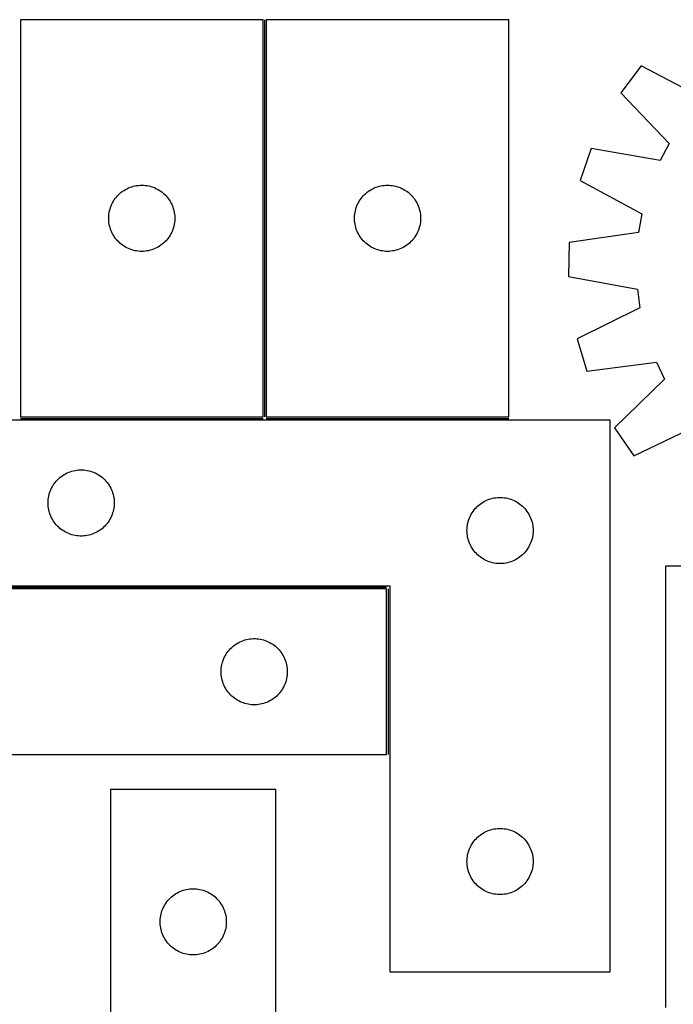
# Model space of a CAD drawing. Header units: millimetres. Extents: x 7 to 1493, y 7 to 2993.
# Tile 10 of 15: x 498 to 795, y 2519 to 2965. Entities that reach past the tile are written whole.
import ezdxf

# ---------------------------------------------------------------- set-up
doc = ezdxf.new("R2010")
doc.units = ezdxf.units.MM
doc.layers.add('COMMON', color=5, linetype='CONTINUOUS', true_color=0x0000ff)
doc.layers.add('CUT', color=7, linetype='CONTINUOUS', true_color=0x000000)

msp = doc.modelspace()

# ---------------------------------------------------------------- linework, layer by layer
at = {"layer": 'COMMON'}
for p, q in [((609.189963, 2964.837922), (609.189963, 2784.837922)), ((498.439963, 2784.087921), (608.439963, 2784.087921)), ((609.939964, 2784.087921), (719.939964, 2784.087921)), ((465.95309, 2707.58792), (664.453089, 2707.58792)), ((665.203089, 2706.83792), (665.203089, 2631.83792))]:
    msp.add_line(p, q, dxfattribs=at)
at = {"layer": 'CUT'}
for p, q in [((608.439963, 2964.837922), (498.439963, 2964.837922)), ((498.439963, 2964.837922), (498.439963, 2784.837922)), ((608.439963, 2784.837922), (608.439963, 2964.837922)), ((609.939964, 2964.837922), (609.939964, 2784.837922)), ((719.939964, 2964.837922), (609.939964, 2964.837922)), ((719.939964, 2784.837922), (719.939964, 2964.837922)), ((780.042923, 2943.941296), (770.763315, 2931.668586)), ((808.146906, 2929.137887), (780.042923, 2943.941296)), ((770.763315, 2931.668586), (792.664759, 2908.662032)), ((757.324012, 2906.492189), (752.291057, 2891.952591)), ((788.626993, 2901.097919), (757.324012, 2906.492189)), ((792.664759, 2908.662032), (788.626993, 2901.097919)), ((752.291057, 2891.952591), (780.229984, 2876.839977)), ((544.13082, 2886.599719), (544.748646, 2887.063347)), ((544.748646, 2887.063347), (545.38952, 2887.494556)), ((545.38952, 2887.494556), (546.051742, 2887.892201)), ((546.051742, 2887.892201), (546.733556, 2888.255229)), ((546.733556, 2888.255229), (547.433154, 2888.582676)), ((547.433154, 2888.582676), (548.148681, 2888.873675)), ((548.148681, 2888.873675), (548.87824, 2889.127453)), ((548.87824, 2889.127453), (549.619896, 2889.343338)), ((549.619896, 2889.343338), (550.371682, 2889.520758)), ((550.371682, 2889.520758), (551.131604, 2889.659241)), ((551.131604, 2889.659241), (551.897648, 2889.75842)), ((551.897648, 2889.75842), (552.667781, 2889.818034)), ((552.667781, 2889.818034), (553.439963, 2889.837922)), ((553.439963, 2889.837922), (554.212144, 2889.818034)), ((554.212144, 2889.818034), (554.982278, 2889.75842)), ((554.982278, 2889.75842), (555.748321, 2889.659241)), ((555.748321, 2889.659241), (556.508244, 2889.520758)), ((556.508244, 2889.520758), (557.260029, 2889.343338)), ((557.260029, 2889.343338), (558.001685, 2889.127453)), ((558.001685, 2889.127453), (558.731244, 2888.873675)), ((558.731244, 2888.873675), (559.446771, 2888.582676)), ((559.446771, 2888.582676), (560.14637, 2888.255229)), ((560.14637, 2888.255229), (560.828184, 2887.892201)), ((560.828184, 2887.892201), (561.490406, 2887.494556)), ((561.490406, 2887.494556), (562.131279, 2887.063347)), ((562.131279, 2887.063347), (562.749105, 2886.599719)), ((655.630821, 2886.599719), (656.248647, 2887.063347)), ((656.248647, 2887.063347), (656.889521, 2887.494556)), ((656.889521, 2887.494556), (657.551743, 2887.892201)), ((657.551743, 2887.892201), (658.233557, 2888.255229)), ((658.233557, 2888.255229), (658.933155, 2888.582676)), ((658.933155, 2888.582676), (659.648682, 2888.873675)), ((659.648682, 2888.873675), (660.378241, 2889.127453)), ((660.378241, 2889.127453), (661.119897, 2889.343338)), ((661.119897, 2889.343338), (661.871683, 2889.520758)), ((661.871683, 2889.520758), (662.631605, 2889.659241)), ((662.631605, 2889.659241), (663.397649, 2889.75842)), ((663.397649, 2889.75842), (664.167782, 2889.818034)), ((664.167782, 2889.818034), (664.939964, 2889.837922)), ((664.939964, 2889.837922), (665.712145, 2889.818034)), ((665.712145, 2889.818034), (666.482279, 2889.75842)), ((666.482279, 2889.75842), (667.248322, 2889.659241)), ((667.248322, 2889.659241), (668.008245, 2889.520758)), ((668.008245, 2889.520758), (668.76003, 2889.343338)), ((668.76003, 2889.343338), (669.501686, 2889.127453)), ((669.501686, 2889.127453), (670.231245, 2888.873675)), ((670.231245, 2888.873675), (670.946772, 2888.582676)), ((670.946772, 2888.582676), (671.646371, 2888.255229)), ((671.646371, 2888.255229), (672.328185, 2887.892201)), ((672.328185, 2887.892201), (672.990407, 2887.494556)), ((672.990407, 2887.494556), (673.63128, 2887.063347)), ((673.63128, 2887.063347), (674.249106, 2886.599719)), ((540.580243, 2882.559814), (540.994807, 2883.211578)), ((540.994807, 2883.211578), (541.442374, 2883.841136)), ((541.442374, 2883.841136), (541.921756, 2884.44682)), ((541.921756, 2884.44682), (542.431682, 2885.027022)), ((542.431682, 2885.027022), (542.9708, 2885.580205)), ((542.9708, 2885.580205), (543.537681, 2886.104901)), ((543.537681, 2886.104901), (544.13082, 2886.599719)), ((562.749105, 2886.599719), (563.342244, 2886.104901)), ((563.342244, 2886.104901), (563.909125, 2885.580205)), ((563.909125, 2885.580205), (564.448243, 2885.027022)), ((564.448243, 2885.027022), (564.958169, 2884.44682)), ((564.958169, 2884.44682), (565.437551, 2883.841136)), ((565.437551, 2883.841136), (565.885118, 2883.211578)), ((565.885118, 2883.211578), (566.299682, 2882.559814)), ((652.080244, 2882.559814), (652.494808, 2883.211578)), ((652.494808, 2883.211578), (652.942375, 2883.841136)), ((652.942375, 2883.841136), (653.421757, 2884.44682)), ((653.421757, 2884.44682), (653.931683, 2885.027022)), ((653.931683, 2885.027022), (654.470801, 2885.580205)), ((654.470801, 2885.580205), (655.037682, 2886.104901)), ((655.037682, 2886.104901), (655.630821, 2886.599719)), ((674.249106, 2886.599719), (674.842245, 2886.104901)), ((674.842245, 2886.104901), (675.409126, 2885.580205)), ((675.409126, 2885.580205), (675.948244, 2885.027022)), ((675.948244, 2885.027022), (676.45817, 2884.44682)), ((676.45817, 2884.44682), (676.937552, 2883.841136)), ((676.937552, 2883.841136), (677.385119, 2883.211578)), ((677.385119, 2883.211578), (677.799683, 2882.559814)), ((538.682993, 2877.527134), (538.840997, 2878.283238)), ((538.840997, 2878.283238), (539.037715, 2879.030207)), ((539.037715, 2879.030207), (539.272624, 2879.766058)), ((539.272624, 2879.766058), (539.545103, 2880.488841)), ((539.545103, 2880.488841), (539.854429, 2881.196638)), ((539.854429, 2881.196638), (540.199781, 2881.887573)), ((540.199781, 2881.887573), (540.580243, 2882.559814)), ((566.299682, 2882.559814), (566.680145, 2881.887573)), ((566.680145, 2881.887573), (567.025497, 2881.196638)), ((567.025497, 2881.196638), (567.334822, 2880.488841)), ((567.334822, 2880.488841), (567.607301, 2879.766058)), ((567.607301, 2879.766058), (567.842211, 2879.030207)), ((567.842211, 2879.030207), (568.038928, 2878.283238)), ((568.038928, 2878.283238), (568.196932, 2877.527134)), ((650.182994, 2877.527134), (650.340998, 2878.283238)), ((650.340998, 2878.283238), (650.537716, 2879.030207)), ((650.537716, 2879.030207), (650.772625, 2879.766058)), ((650.772625, 2879.766058), (651.045104, 2880.488841)), ((651.045104, 2880.488841), (651.35443, 2881.196638)), ((651.35443, 2881.196638), (651.699782, 2881.887573)), ((651.699782, 2881.887573), (652.080244, 2882.559814)), ((677.799683, 2882.559814), (678.180146, 2881.887573)), ((678.180146, 2881.887573), (678.525498, 2881.196638)), ((678.525498, 2881.196638), (678.834823, 2880.488841)), ((678.834823, 2880.488841), (679.107302, 2879.766058)), ((679.107302, 2879.766058), (679.342212, 2879.030207)), ((679.342212, 2879.030207), (679.538929, 2878.283238)), ((679.538929, 2878.283238), (679.696933, 2877.527134)), ((538.444936, 2875.224141), (538.4847, 2875.995554)), ((538.444936, 2874.451704), (538.444936, 2875.224141)), ((538.4847, 2873.68029), (538.444936, 2874.451704)), ((538.4847, 2875.995554), (538.564123, 2876.763898)), ((538.564123, 2872.911947), (538.4847, 2873.68029)), ((538.564123, 2876.763898), (538.682993, 2877.527134)), ((568.196932, 2877.527134), (568.315803, 2876.763898)), ((568.315803, 2876.763898), (568.395226, 2875.995554)), ((568.395226, 2873.68029), (568.315803, 2872.911947)), ((568.395226, 2875.995554), (568.43499, 2875.224141)), ((568.43499, 2874.451704), (568.395226, 2873.68029)), ((568.43499, 2875.224141), (568.43499, 2874.451704)), ((649.944937, 2875.224141), (649.984701, 2875.995554)), ((649.944937, 2874.451704), (649.944937, 2875.224141)), ((649.984701, 2873.68029), (649.944937, 2874.451704)), ((649.984701, 2875.995554), (650.064124, 2876.763898)), ((650.064124, 2872.911947), (649.984701, 2873.68029)), ((650.064124, 2876.763898), (650.182994, 2877.527134)), ((679.696933, 2877.527134), (679.815804, 2876.763898)), ((679.815804, 2876.763898), (679.895227, 2875.995554)), ((679.895227, 2873.68029), (679.815804, 2872.911947)), ((679.895227, 2875.995554), (679.934991, 2875.224141)), ((679.934991, 2874.451704), (679.895227, 2873.68029)), ((679.934991, 2875.224141), (679.934991, 2874.451704)), ((780.229984, 2876.839977), (778.727279, 2868.398339)), ((538.682993, 2872.148711), (538.564123, 2872.911947)), ((538.840997, 2871.392606), (538.682993, 2872.148711)), ((539.037715, 2870.645638), (538.840997, 2871.392606)), ((539.272624, 2869.909787), (539.037715, 2870.645638)), ((539.545103, 2869.187004), (539.272624, 2869.909787)), ((567.607301, 2869.909787), (567.334822, 2869.187004)), ((567.842211, 2870.645638), (567.607301, 2869.909787)), ((568.038928, 2871.392606), (567.842211, 2870.645638)), ((568.196932, 2872.148711), (568.038928, 2871.392606)), ((568.315803, 2872.911947), (568.196932, 2872.148711)), ((650.182994, 2872.148711), (650.064124, 2872.911947)), ((650.340998, 2871.392606), (650.182994, 2872.148711)), ((650.537716, 2870.645638), (650.340998, 2871.392606)), ((650.772625, 2869.909787), (650.537716, 2870.645638)), ((651.045104, 2869.187004), (650.772625, 2869.909787)), ((679.107302, 2869.909787), (678.834823, 2869.187004)), ((679.342212, 2870.645638), (679.107302, 2869.909787)), ((679.538929, 2871.392606), (679.342212, 2870.645638)), ((679.696933, 2872.148711), (679.538929, 2871.392606)), ((679.815804, 2872.911947), (679.696933, 2872.148711)), ((539.854429, 2868.479206), (539.545103, 2869.187004)), ((540.199781, 2867.788271), (539.854429, 2868.479206)), ((540.580243, 2867.11603), (540.199781, 2867.788271)), ((540.994807, 2866.464266), (540.580243, 2867.11603)), ((541.442374, 2865.834708), (540.994807, 2866.464266)), ((541.921756, 2865.229025), (541.442374, 2865.834708)), ((542.431682, 2864.648822), (541.921756, 2865.229025)), ((564.958169, 2865.229025), (564.448243, 2864.648822)), ((565.437551, 2865.834708), (564.958169, 2865.229025)), ((565.885118, 2866.464266), (565.437551, 2865.834708)), ((566.299682, 2867.11603), (565.885118, 2866.464266)), ((566.680145, 2867.788271), (566.299682, 2867.11603)), ((567.025497, 2868.479206), (566.680145, 2867.788271)), ((567.334822, 2869.187004), (567.025497, 2868.479206)), ((651.35443, 2868.479206), (651.045104, 2869.187004)), ((651.699782, 2867.788271), (651.35443, 2868.479206)), ((652.080244, 2867.11603), (651.699782, 2867.788271)), ((652.494808, 2866.464266), (652.080244, 2867.11603)), ((652.942375, 2865.834708), (652.494808, 2866.464266)), ((653.421757, 2865.229025), (652.942375, 2865.834708)), ((653.931683, 2864.648822), (653.421757, 2865.229025)), ((676.45817, 2865.229025), (675.948244, 2864.648822)), ((676.937552, 2865.834708), (676.45817, 2865.229025)), ((677.385119, 2866.464266), (676.937552, 2865.834708)), ((677.799683, 2867.11603), (677.385119, 2866.464266)), ((678.180146, 2867.788271), (677.799683, 2867.11603)), ((678.525498, 2868.479206), (678.180146, 2867.788271)), ((678.834823, 2869.187004), (678.525498, 2868.479206)), ((778.727279, 2868.398339), (747.289454, 2863.855442)), ((542.9708, 2864.095639), (542.431682, 2864.648822)), ((543.537681, 2863.570943), (542.9708, 2864.095639)), ((544.13082, 2863.076125), (543.537681, 2863.570943)), ((544.748646, 2862.612497), (544.13082, 2863.076125)), ((545.38952, 2862.181289), (544.748646, 2862.612497)), ((546.051742, 2861.783644), (545.38952, 2862.181289)), ((546.733556, 2861.420616), (546.051742, 2861.783644)), ((547.433154, 2861.093169), (546.733556, 2861.420616)), ((548.148681, 2860.80217), (547.433154, 2861.093169)), ((548.87824, 2860.548392), (548.148681, 2860.80217)), ((549.619896, 2860.332506), (548.87824, 2860.548392)), ((550.371682, 2860.155087), (549.619896, 2860.332506)), ((557.260029, 2860.332506), (556.508244, 2860.155087)), ((558.001685, 2860.548392), (557.260029, 2860.332506)), ((558.731244, 2860.80217), (558.001685, 2860.548392)), ((559.446771, 2861.093169), (558.731244, 2860.80217)), ((560.14637, 2861.420616), (559.446771, 2861.093169)), ((560.828184, 2861.783644), (560.14637, 2861.420616)), ((561.490406, 2862.181289), (560.828184, 2861.783644)), ((562.131279, 2862.612497), (561.490406, 2862.181289)), ((562.749105, 2863.076125), (562.131279, 2862.612497)), ((563.342244, 2863.570943), (562.749105, 2863.076125)), ((563.909125, 2864.095639), (563.342244, 2863.570943)), ((564.448243, 2864.648822), (563.909125, 2864.095639)), ((654.470801, 2864.095639), (653.931683, 2864.648822)), ((655.037682, 2863.570943), (654.470801, 2864.095639)), ((655.630821, 2863.076125), (655.037682, 2863.570943)), ((656.248647, 2862.612497), (655.630821, 2863.076125)), ((656.889521, 2862.181289), (656.248647, 2862.612497)), ((657.551743, 2861.783644), (656.889521, 2862.181289)), ((658.233557, 2861.420616), (657.551743, 2861.783644)), ((658.933155, 2861.093169), (658.233557, 2861.420616)), ((659.648682, 2860.80217), (658.933155, 2861.093169)), ((660.378241, 2860.548392), (659.648682, 2860.80217)), ((661.119897, 2860.332506), (660.378241, 2860.548392)), ((661.871683, 2860.155087), (661.119897, 2860.332506)), ((668.76003, 2860.332506), (668.008245, 2860.155087)), ((669.501686, 2860.548392), (668.76003, 2860.332506)), ((670.231245, 2860.80217), (669.501686, 2860.548392)), ((670.946772, 2861.093169), (670.231245, 2860.80217)), ((671.646371, 2861.420616), (670.946772, 2861.093169)), ((672.328185, 2861.783644), (671.646371, 2861.420616)), ((672.990407, 2862.181289), (672.328185, 2861.783644)), ((673.63128, 2862.612497), (672.990407, 2862.181289)), ((674.249106, 2863.076125), (673.63128, 2862.612497)), ((674.842245, 2863.570943), (674.249106, 2863.076125)), ((675.409126, 2864.095639), (674.842245, 2863.570943)), ((675.948244, 2864.648822), (675.409126, 2864.095639)), ((747.289454, 2863.855442), (746.995812, 2848.472194)), ((551.131604, 2860.016604), (550.371682, 2860.155087)), ((551.897648, 2859.917424), (551.131604, 2860.016604)), ((552.667781, 2859.857811), (551.897648, 2859.917424)), ((553.439963, 2859.837922), (552.667781, 2859.857811)), ((554.212144, 2859.857811), (553.439963, 2859.837922)), ((554.982278, 2859.917424), (554.212144, 2859.857811)), ((555.748321, 2860.016604), (554.982278, 2859.917424)), ((556.508244, 2860.155087), (555.748321, 2860.016604)), ((662.631605, 2860.016604), (661.871683, 2860.155087)), ((663.397649, 2859.917424), (662.631605, 2860.016604)), ((664.167782, 2859.857811), (663.397649, 2859.917424)), ((664.939964, 2859.837922), (664.167782, 2859.857811)), ((665.712145, 2859.857811), (664.939964, 2859.837922)), ((666.482279, 2859.917424), (665.712145, 2859.857811)), ((667.248322, 2860.016604), (666.482279, 2859.917424)), ((668.008245, 2860.155087), (667.248322, 2860.016604)), ((746.995812, 2848.472194), (778.237365, 2842.732847)), ((778.237365, 2842.732847), (779.416818, 2834.240011)), ((779.416818, 2834.240011), (750.921502, 2820.204637)), ((750.921502, 2820.204637), (755.395917, 2805.483558)), ((755.395917, 2805.483558), (786.881955, 2809.679286)), ((786.881955, 2809.679286), (790.628112, 2801.966589)), ((790.628112, 2801.966589), (767.864625, 2779.812619)), ((498.439963, 2784.837922), (608.439963, 2784.837922)), ((609.939964, 2784.837922), (719.939964, 2784.837922)), ((765.95309, 2783.337921), (465.95309, 2783.337921)), ((765.95309, 2533.337921), (765.95309, 2783.337921)), ((776.66911, 2767.194711), (805.317561, 2780.914806)), ((767.864625, 2779.812619), (776.66911, 2767.194711)), ((516.344192, 2757.356128), (516.949876, 2757.83551)), ((516.949876, 2757.83551), (517.579434, 2758.283076)), ((517.579434, 2758.283076), (518.231198, 2758.697641)), ((518.231198, 2758.697641), (518.903439, 2759.078103)), ((518.903439, 2759.078103), (519.594374, 2759.423455)), ((519.594374, 2759.423455), (520.302172, 2759.732781)), ((520.302172, 2759.732781), (521.024954, 2760.00526)), ((521.024954, 2760.00526), (521.760806, 2760.240169)), ((521.760806, 2760.240169), (522.507774, 2760.436887)), ((522.507774, 2760.436887), (523.263879, 2760.594891)), ((523.263879, 2760.594891), (524.027115, 2760.713761)), ((524.027115, 2760.713761), (524.795458, 2760.793184)), ((524.795458, 2760.793184), (525.566871, 2760.832948)), ((525.566871, 2760.832948), (526.339309, 2760.832948)), ((526.339309, 2760.832948), (527.110722, 2760.793184)), ((527.110722, 2760.793184), (527.879065, 2760.713761)), ((527.879065, 2760.713761), (528.642301, 2760.594891)), ((528.642301, 2760.594891), (529.398406, 2760.436887)), ((529.398406, 2760.436887), (530.145375, 2760.240169)), ((530.145375, 2760.240169), (530.881226, 2760.00526)), ((530.881226, 2760.00526), (531.604008, 2759.732781)), ((531.604008, 2759.732781), (532.311806, 2759.423455)), ((532.311806, 2759.423455), (533.002741, 2759.078103)), ((533.002741, 2759.078103), (533.674982, 2758.697641)), ((533.674982, 2758.697641), (534.326746, 2758.283076)), ((534.326746, 2758.283076), (534.956304, 2757.83551)), ((534.956304, 2757.83551), (535.561988, 2757.356128)), ((512.535784, 2752.544328), (512.898811, 2753.226142)), ((512.898811, 2753.226142), (513.296457, 2753.888364)), ((513.296457, 2753.888364), (513.727665, 2754.529238)), ((513.727665, 2754.529238), (514.191293, 2755.147064)), ((514.191293, 2755.147064), (514.686111, 2755.740203)), ((514.686111, 2755.740203), (515.210807, 2756.307084)), ((515.210807, 2756.307084), (515.76399, 2756.846202)), ((515.76399, 2756.846202), (516.344192, 2757.356128)), ((535.561988, 2757.356128), (536.14219, 2756.846202)), ((536.14219, 2756.846202), (536.695373, 2756.307084)), ((536.695373, 2756.307084), (537.220069, 2755.740203)), ((537.220069, 2755.740203), (537.714887, 2755.147064)), ((537.714887, 2755.147064), (538.178515, 2754.529238)), ((538.178515, 2754.529238), (538.609723, 2753.888364)), ((538.609723, 2753.888364), (539.007369, 2753.226142)), ((539.007369, 2753.226142), (539.370396, 2752.544328)), ((511.131772, 2748.14628), (511.270255, 2748.906202)), ((511.270255, 2748.906202), (511.447674, 2749.657988)), ((511.447674, 2749.657988), (511.663559, 2750.399644)), ((511.663559, 2750.399644), (511.917338, 2751.129203)), ((511.917338, 2751.129203), (512.208336, 2751.84473)), ((512.208336, 2751.84473), (512.535784, 2752.544328)), ((539.370396, 2752.544328), (539.697844, 2751.84473)), ((539.697844, 2751.84473), (539.988842, 2751.129203)), ((539.988842, 2751.129203), (540.242621, 2750.399644)), ((540.242621, 2750.399644), (540.458506, 2749.657988)), ((540.458506, 2749.657988), (540.635925, 2748.906202)), ((540.635925, 2748.906202), (540.774408, 2748.14628)), ((510.95309, 2745.837921), (510.972979, 2746.610103)), ((510.972979, 2745.06574), (510.95309, 2745.837921)), ((510.972979, 2746.610103), (511.032592, 2747.380236)), ((511.032592, 2744.295606), (510.972979, 2745.06574)), ((511.032592, 2747.380236), (511.131772, 2748.14628)), ((511.131772, 2743.529563), (511.032592, 2744.295606)), ((540.774408, 2748.14628), (540.873588, 2747.380236)), ((540.873588, 2744.295606), (540.774408, 2743.529563)), ((540.873588, 2747.380236), (540.933201, 2746.610103)), ((540.933201, 2745.06574), (540.873588, 2744.295606)), ((540.933201, 2746.610103), (540.95309, 2745.837921)), ((540.95309, 2745.837921), (540.933201, 2745.06574)), ((705.210807, 2743.807084), (705.76399, 2744.346202)), ((705.76399, 2744.346202), (706.344192, 2744.856128)), ((706.344192, 2744.856128), (706.949876, 2745.33551)), ((706.949876, 2745.33551), (707.579434, 2745.783076)), ((707.579434, 2745.783076), (708.231198, 2746.197641)), ((708.231198, 2746.197641), (708.903439, 2746.578103)), ((708.903439, 2746.578103), (709.594374, 2746.923455)), ((709.594374, 2746.923455), (710.302172, 2747.232781)), ((710.302172, 2747.232781), (711.024954, 2747.50526)), ((711.024954, 2747.50526), (711.760806, 2747.740169)), ((711.760806, 2747.740169), (712.507774, 2747.936887)), ((712.507774, 2747.936887), (713.263879, 2748.094891)), ((713.263879, 2748.094891), (714.027115, 2748.213761)), ((714.027115, 2748.213761), (714.795458, 2748.293184)), ((714.795458, 2748.293184), (715.566871, 2748.332948)), ((715.566871, 2748.332948), (716.339309, 2748.332948)), ((716.339309, 2748.332948), (717.110722, 2748.293184)), ((717.110722, 2748.293184), (717.879065, 2748.213761)), ((717.879065, 2748.213761), (718.642301, 2748.094891)), ((718.642301, 2748.094891), (719.398406, 2747.936887)), ((719.398406, 2747.936887), (720.145375, 2747.740169)), ((720.145375, 2747.740169), (720.881226, 2747.50526)), ((720.881226, 2747.50526), (721.604008, 2747.232781)), ((721.604008, 2747.232781), (722.311806, 2746.923455)), ((722.311806, 2746.923455), (723.002741, 2746.578103)), ((723.002741, 2746.578103), (723.674982, 2746.197641)), ((723.674982, 2746.197641), (724.326746, 2745.783076)), ((724.326746, 2745.783076), (724.956304, 2745.33551)), ((724.956304, 2745.33551), (725.561988, 2744.856128)), ((725.561988, 2744.856128), (726.14219, 2744.346202)), ((726.14219, 2744.346202), (726.695373, 2743.807084)), ((511.270255, 2742.76964), (511.131772, 2743.529563)), ((511.447674, 2742.017854), (511.270255, 2742.76964)), ((511.663559, 2741.276199), (511.447674, 2742.017854)), ((511.917338, 2740.54664), (511.663559, 2741.276199)), ((512.208336, 2739.831113), (511.917338, 2740.54664)), ((512.535784, 2739.131514), (512.208336, 2739.831113)), ((539.697844, 2739.831113), (539.370396, 2739.131514)), ((539.988842, 2740.54664), (539.697844, 2739.831113)), ((540.242621, 2741.276199), (539.988842, 2740.54664)), ((540.458506, 2742.017854), (540.242621, 2741.276199)), ((540.635925, 2742.76964), (540.458506, 2742.017854)), ((540.774408, 2743.529563), (540.635925, 2742.76964)), ((702.208336, 2739.34473), (702.535784, 2740.044328)), ((702.535784, 2740.044328), (702.898811, 2740.726142)), ((702.898811, 2740.726142), (703.296457, 2741.388364)), ((703.296457, 2741.388364), (703.727665, 2742.029238)), ((703.727665, 2742.029238), (704.191293, 2742.647064)), ((704.191293, 2742.647064), (704.686111, 2743.240203)), ((704.686111, 2743.240203), (705.210807, 2743.807084)), ((726.695373, 2743.807084), (727.220069, 2743.240203)), ((727.220069, 2743.240203), (727.714887, 2742.647064)), ((727.714887, 2742.647064), (728.178515, 2742.029238)), ((728.178515, 2742.029238), (728.609723, 2741.388364)), ((728.609723, 2741.388364), (729.007369, 2740.726142)), ((729.007369, 2740.726142), (729.370396, 2740.044328)), ((729.370396, 2740.044328), (729.697844, 2739.34473)), ((512.898811, 2738.4497), (512.535784, 2739.131514)), ((513.296457, 2737.787478), (512.898811, 2738.4497)), ((513.727665, 2737.146605), (513.296457, 2737.787478)), ((514.191293, 2736.528779), (513.727665, 2737.146605)), ((514.686111, 2735.935639), (514.191293, 2736.528779)), ((515.210807, 2735.368759), (514.686111, 2735.935639)), ((515.76399, 2734.829641), (515.210807, 2735.368759)), ((536.695373, 2735.368759), (536.14219, 2734.829641)), ((537.220069, 2735.935639), (536.695373, 2735.368759)), ((537.714887, 2736.528779), (537.220069, 2735.935639)), ((538.178515, 2737.146605), (537.714887, 2736.528779)), ((538.609723, 2737.787478), (538.178515, 2737.146605)), ((539.007369, 2738.4497), (538.609723, 2737.787478)), ((539.370396, 2739.131514), (539.007369, 2738.4497)), ((701.032592, 2734.880236), (701.131772, 2735.64628)), ((701.131772, 2735.64628), (701.270255, 2736.406202)), ((701.270255, 2736.406202), (701.447674, 2737.157988)), ((701.447674, 2737.157988), (701.663559, 2737.899644)), ((701.663559, 2737.899644), (701.917338, 2738.629203)), ((701.917338, 2738.629203), (702.208336, 2739.34473)), ((729.697844, 2739.34473), (729.988842, 2738.629203)), ((729.988842, 2738.629203), (730.242621, 2737.899644)), ((730.242621, 2737.899644), (730.458506, 2737.157988)), ((730.458506, 2737.157988), (730.635925, 2736.406202)), ((730.635925, 2736.406202), (730.774408, 2735.64628)), ((730.774408, 2735.64628), (730.873588, 2734.880236)), ((516.344192, 2734.319715), (515.76399, 2734.829641)), ((516.949876, 2733.840333), (516.344192, 2734.319715)), ((517.579434, 2733.392766), (516.949876, 2733.840333)), ((518.231198, 2732.978202), (517.579434, 2733.392766)), ((518.903439, 2732.597739), (518.231198, 2732.978202)), ((519.594374, 2732.252387), (518.903439, 2732.597739)), ((520.302172, 2731.943062), (519.594374, 2732.252387)), ((521.024954, 2731.670583), (520.302172, 2731.943062)), ((521.760806, 2731.435673), (521.024954, 2731.670583)), ((522.507774, 2731.238956), (521.760806, 2731.435673)), ((523.263879, 2731.080952), (522.507774, 2731.238956)), ((524.027115, 2730.962081), (523.263879, 2731.080952)), ((524.795458, 2730.882658), (524.027115, 2730.962081)), ((525.566871, 2730.842894), (524.795458, 2730.882658)), ((527.110722, 2730.882658), (526.339309, 2730.842894)), ((527.879065, 2730.962081), (527.110722, 2730.882658)), ((528.642301, 2731.080952), (527.879065, 2730.962081)), ((529.398406, 2731.238956), (528.642301, 2731.080952)), ((530.145375, 2731.435673), (529.398406, 2731.238956)), ((530.881226, 2731.670583), (530.145375, 2731.435673)), ((531.604008, 2731.943062), (530.881226, 2731.670583)), ((532.311806, 2732.252387), (531.604008, 2731.943062)), ((533.002741, 2732.597739), (532.311806, 2732.252387)), ((533.674982, 2732.978202), (533.002741, 2732.597739)), ((534.326746, 2733.392766), (533.674982, 2732.978202)), ((534.956304, 2733.840333), (534.326746, 2733.392766)), ((535.561988, 2734.319715), (534.956304, 2733.840333)), ((536.14219, 2734.829641), (535.561988, 2734.319715)), ((700.95309, 2733.337921), (700.972979, 2734.110103)), ((700.972979, 2732.56574), (700.95309, 2733.337921)), ((700.972979, 2734.110103), (701.032592, 2734.880236)), ((701.032592, 2731.795606), (700.972979, 2732.56574)), ((701.131772, 2731.029563), (701.032592, 2731.795606)), ((701.270255, 2730.26964), (701.131772, 2731.029563)), ((730.774408, 2731.029563), (730.635925, 2730.26964)), ((730.873588, 2731.795606), (730.774408, 2731.029563)), ((730.873588, 2734.880236), (730.933201, 2734.110103)), ((730.933201, 2732.56574), (730.873588, 2731.795606)), ((730.933201, 2734.110103), (730.95309, 2733.337921)), ((730.95309, 2733.337921), (730.933201, 2732.56574)), ((526.339309, 2730.842894), (525.566871, 2730.842894)), ((701.447674, 2729.517854), (701.270255, 2730.26964)), ((701.663559, 2728.776199), (701.447674, 2729.517854)), ((701.917338, 2728.04664), (701.663559, 2728.776199)), ((702.208336, 2727.331113), (701.917338, 2728.04664)), ((702.535784, 2726.631514), (702.208336, 2727.331113)), ((702.898811, 2725.9497), (702.535784, 2726.631514)), ((729.370396, 2726.631514), (729.007369, 2725.9497)), ((729.697844, 2727.331113), (729.370396, 2726.631514)), ((729.988842, 2728.04664), (729.697844, 2727.331113)), ((730.242621, 2728.776199), (729.988842, 2728.04664)), ((730.458506, 2729.517854), (730.242621, 2728.776199)), ((730.635925, 2730.26964), (730.458506, 2729.517854)), ((703.296457, 2725.287478), (702.898811, 2725.9497)), ((703.727665, 2724.646605), (703.296457, 2725.287478)), ((704.191293, 2724.028779), (703.727665, 2724.646605)), ((704.686111, 2723.435639), (704.191293, 2724.028779)), ((705.210807, 2722.868759), (704.686111, 2723.435639)), ((705.76399, 2722.329641), (705.210807, 2722.868759)), ((706.344192, 2721.819715), (705.76399, 2722.329641)), ((726.14219, 2722.329641), (725.561988, 2721.819715)), ((726.695373, 2722.868759), (726.14219, 2722.329641)), ((727.220069, 2723.435639), (726.695373, 2722.868759)), ((727.714887, 2724.028779), (727.220069, 2723.435639)), ((728.178515, 2724.646605), (727.714887, 2724.028779)), ((728.609723, 2725.287478), (728.178515, 2724.646605)), ((729.007369, 2725.9497), (728.609723, 2725.287478)), ((706.949876, 2721.340333), (706.344192, 2721.819715)), ((707.579434, 2720.892766), (706.949876, 2721.340333)), ((708.231198, 2720.478202), (707.579434, 2720.892766)), ((708.903439, 2720.097739), (708.231198, 2720.478202)), ((709.594374, 2719.752387), (708.903439, 2720.097739)), ((710.302172, 2719.443062), (709.594374, 2719.752387)), ((711.024954, 2719.170583), (710.302172, 2719.443062)), ((711.760806, 2718.935673), (711.024954, 2719.170583)), ((712.507774, 2718.738956), (711.760806, 2718.935673)), ((713.263879, 2718.580952), (712.507774, 2718.738956)), ((714.027115, 2718.462081), (713.263879, 2718.580952)), ((714.795458, 2718.382658), (714.027115, 2718.462081)), ((715.566871, 2718.342894), (714.795458, 2718.382658)), ((716.339309, 2718.342894), (715.566871, 2718.342894)), ((717.110722, 2718.382658), (716.339309, 2718.342894)), ((717.879065, 2718.462081), (717.110722, 2718.382658)), ((718.642301, 2718.580952), (717.879065, 2718.462081)), ((719.398406, 2718.738956), (718.642301, 2718.580952)), ((720.145375, 2718.935673), (719.398406, 2718.738956)), ((720.881226, 2719.170583), (720.145375, 2718.935673)), ((721.604008, 2719.443062), (720.881226, 2719.170583)), ((722.311806, 2719.752387), (721.604008, 2719.443062)), ((723.002741, 2720.097739), (722.311806, 2719.752387)), ((723.674982, 2720.478202), (723.002741, 2720.097739)), ((724.326746, 2720.892766), (723.674982, 2720.478202)), ((724.956304, 2721.340333), (724.326746, 2720.892766)), ((725.561988, 2721.819715), (724.956304, 2721.340333)), ((865.957245, 2717.148697), (790.957245, 2717.148697)), ((790.957245, 2717.148697), (790.957245, 2517.148697)), ((664.453089, 2706.83792), (464.453089, 2706.83792)), ((465.95309, 2708.337921), (665.95309, 2708.337921)), ((664.453089, 2631.83792), (664.453089, 2706.83792)), ((665.95309, 2708.337921), (665.95309, 2533.337921)), ((596.079433, 2681.783075), (596.731197, 2682.19764)), ((596.731197, 2682.19764), (597.403438, 2682.578102)), ((597.403438, 2682.578102), (598.094373, 2682.923454)), ((598.094373, 2682.923454), (598.802171, 2683.23278)), ((598.802171, 2683.23278), (599.524953, 2683.505259)), ((599.524953, 2683.505259), (600.260805, 2683.740168)), ((600.260805, 2683.740168), (601.007773, 2683.936886)), ((601.007773, 2683.936886), (601.763878, 2684.09489)), ((601.763878, 2684.09489), (602.527114, 2684.21376)), ((602.527114, 2684.21376), (603.295457, 2684.293183)), ((603.295457, 2684.293183), (604.06687, 2684.332947)), ((604.06687, 2684.332947), (604.839308, 2684.332947)), ((604.839308, 2684.332947), (605.610721, 2684.293183)), ((605.610721, 2684.293183), (606.379064, 2684.21376)), ((606.379064, 2684.21376), (607.1423, 2684.09489)), ((607.1423, 2684.09489), (607.898405, 2683.936886)), ((607.898405, 2683.936886), (608.645374, 2683.740168)), ((608.645374, 2683.740168), (609.381225, 2683.505259)), ((609.381225, 2683.505259), (610.104007, 2683.23278)), ((610.104007, 2683.23278), (610.811805, 2682.923454)), ((610.811805, 2682.923454), (611.50274, 2682.578102)), ((611.50274, 2682.578102), (612.174981, 2682.19764)), ((612.174981, 2682.19764), (612.826745, 2681.783075)), ((591.39881, 2676.726141), (591.796456, 2677.388363)), ((591.796456, 2677.388363), (592.227664, 2678.029237)), ((592.227664, 2678.029237), (592.691292, 2678.647063)), ((592.691292, 2678.647063), (593.18611, 2679.240202)), ((593.18611, 2679.240202), (593.710806, 2679.807083)), ((593.710806, 2679.807083), (594.263989, 2680.346201)), ((594.263989, 2680.346201), (594.844191, 2680.856127)), ((594.844191, 2680.856127), (595.449875, 2681.335509)), ((595.449875, 2681.335509), (596.079433, 2681.783075)), ((612.826745, 2681.783075), (613.456303, 2681.335509)), ((613.456303, 2681.335509), (614.061987, 2680.856127)), ((614.061987, 2680.856127), (614.642189, 2680.346201)), ((614.642189, 2680.346201), (615.195372, 2679.807083)), ((615.195372, 2679.807083), (615.720068, 2679.240202)), ((615.720068, 2679.240202), (616.214886, 2678.647063)), ((616.214886, 2678.647063), (616.678514, 2678.029237)), ((616.678514, 2678.029237), (617.109722, 2677.388363)), ((617.109722, 2677.388363), (617.507368, 2676.726141)), ((589.770254, 2672.406201), (589.947673, 2673.157987)), ((589.947673, 2673.157987), (590.163558, 2673.899643)), ((590.163558, 2673.899643), (590.417337, 2674.629202)), ((590.417337, 2674.629202), (590.708335, 2675.344729)), ((590.708335, 2675.344729), (591.035783, 2676.044327)), ((591.035783, 2676.044327), (591.39881, 2676.726141)), ((617.507368, 2676.726141), (617.870395, 2676.044327)), ((617.870395, 2676.044327), (618.197843, 2675.344729)), ((618.197843, 2675.344729), (618.488841, 2674.629202)), ((618.488841, 2674.629202), (618.74262, 2673.899643)), ((618.74262, 2673.899643), (618.958505, 2673.157987)), ((618.958505, 2673.157987), (619.135924, 2672.406201)), ((589.453089, 2669.33792), (589.472978, 2670.110102)), ((589.472978, 2668.565739), (589.453089, 2669.33792)), ((589.472978, 2670.110102), (589.532591, 2670.880235)), ((589.532591, 2667.795605), (589.472978, 2668.565739)), ((589.532591, 2670.880235), (589.631771, 2671.646279)), ((589.631771, 2671.646279), (589.770254, 2672.406201)), ((619.135924, 2672.406201), (619.274407, 2671.646279)), ((619.274407, 2671.646279), (619.373587, 2670.880235)), ((619.373587, 2670.880235), (619.4332, 2670.110102)), ((619.4332, 2668.565739), (619.373587, 2667.795605)), ((619.4332, 2670.110102), (619.453089, 2669.33792)), ((619.453089, 2669.33792), (619.4332, 2668.565739)), ((589.631771, 2667.029562), (589.532591, 2667.795605)), ((589.770254, 2666.269639), (589.631771, 2667.029562)), ((589.947673, 2665.517853), (589.770254, 2666.269639)), ((590.163558, 2664.776198), (589.947673, 2665.517853)), ((590.417337, 2664.046639), (590.163558, 2664.776198)), ((590.708335, 2663.331112), (590.417337, 2664.046639)), ((618.488841, 2664.046639), (618.197843, 2663.331112)), ((618.74262, 2664.776198), (618.488841, 2664.046639)), ((618.958505, 2665.517853), (618.74262, 2664.776198)), ((619.135924, 2666.269639), (618.958505, 2665.517853)), ((619.274407, 2667.029562), (619.135924, 2666.269639)), ((619.373587, 2667.795605), (619.274407, 2667.029562)), ((591.035783, 2662.631513), (590.708335, 2663.331112)), ((591.39881, 2661.949699), (591.035783, 2662.631513)), ((591.796456, 2661.287477), (591.39881, 2661.949699)), ((592.227664, 2660.646604), (591.796456, 2661.287477)), ((592.691292, 2660.028778), (592.227664, 2660.646604)), ((593.18611, 2659.435638), (592.691292, 2660.028778)), ((616.214886, 2660.028778), (615.720068, 2659.435638)), ((616.678514, 2660.646604), (616.214886, 2660.028778)), ((617.109722, 2661.287477), (616.678514, 2660.646604)), ((617.507368, 2661.949699), (617.109722, 2661.287477)), ((617.870395, 2662.631513), (617.507368, 2661.949699)), ((618.197843, 2663.331112), (617.870395, 2662.631513)), ((593.710806, 2658.868758), (593.18611, 2659.435638)), ((594.263989, 2658.32964), (593.710806, 2658.868758)), ((594.844191, 2657.819714), (594.263989, 2658.32964)), ((595.449875, 2657.340332), (594.844191, 2657.819714)), ((596.079433, 2656.892765), (595.449875, 2657.340332)), ((596.731197, 2656.478201), (596.079433, 2656.892765)), ((597.403438, 2656.097738), (596.731197, 2656.478201)), ((598.094373, 2655.752386), (597.403438, 2656.097738)), ((598.802171, 2655.443061), (598.094373, 2655.752386)), ((599.524953, 2655.170582), (598.802171, 2655.443061)), ((600.260805, 2654.935672), (599.524953, 2655.170582)), ((609.381225, 2655.170582), (608.645374, 2654.935672)), ((610.104007, 2655.443061), (609.381225, 2655.170582)), ((610.811805, 2655.752386), (610.104007, 2655.443061)), ((611.50274, 2656.097738), (610.811805, 2655.752386)), ((612.174981, 2656.478201), (611.50274, 2656.097738)), ((612.826745, 2656.892765), (612.174981, 2656.478201)), ((613.456303, 2657.340332), (612.826745, 2656.892765)), ((614.061987, 2657.819714), (613.456303, 2657.340332)), ((614.642189, 2658.32964), (614.061987, 2657.819714)), ((615.195372, 2658.868758), (614.642189, 2658.32964)), ((615.720068, 2659.435638), (615.195372, 2658.868758)), ((601.007773, 2654.738955), (600.260805, 2654.935672)), ((601.763878, 2654.580951), (601.007773, 2654.738955)), ((602.527114, 2654.46208), (601.763878, 2654.580951)), ((603.295457, 2654.382657), (602.527114, 2654.46208)), ((604.06687, 2654.342893), (603.295457, 2654.382657)), ((604.839308, 2654.342893), (604.06687, 2654.342893)), ((605.610721, 2654.382657), (604.839308, 2654.342893)), ((606.379064, 2654.46208), (605.610721, 2654.382657)), ((607.1423, 2654.580951), (606.379064, 2654.46208)), ((607.898405, 2654.738955), (607.1423, 2654.580951)), ((608.645374, 2654.935672), (607.898405, 2654.738955)), ((364.453089, 2631.83792), (664.453089, 2631.83792)), ((614.289145, 2615.992698), (539.289145, 2615.992698)), ((539.289145, 2615.992698), (539.289145, 2415.992698)), ((614.289145, 2315.992698), (614.289145, 2615.992698)), ((709.594374, 2596.923455), (710.302172, 2597.232781)), ((710.302172, 2597.232781), (711.024954, 2597.50526)), ((711.024954, 2597.50526), (711.760806, 2597.740169)), ((711.760806, 2597.740169), (712.507774, 2597.936887)), ((712.507774, 2597.936887), (713.263879, 2598.094891)), ((713.263879, 2598.094891), (714.027115, 2598.213761)), ((714.027115, 2598.213761), (714.795458, 2598.293184)), ((714.795458, 2598.293184), (715.566871, 2598.332948)), ((715.566871, 2598.332948), (716.339309, 2598.332948)), ((716.339309, 2598.332948), (717.110722, 2598.293184)), ((717.110722, 2598.293184), (717.879065, 2598.213761)), ((717.879065, 2598.213761), (718.642301, 2598.094891)), ((718.642301, 2598.094891), (719.398406, 2597.936887)), ((719.398406, 2597.936887), (720.145375, 2597.740169)), ((720.145375, 2597.740169), (720.881226, 2597.50526)), ((720.881226, 2597.50526), (721.604008, 2597.232781)), ((721.604008, 2597.232781), (722.311806, 2596.923455)), ((703.727665, 2592.029238), (704.191293, 2592.647064)), ((704.191293, 2592.647064), (704.686111, 2593.240203)), ((704.686111, 2593.240203), (705.210807, 2593.807084)), ((705.210807, 2593.807084), (705.76399, 2594.346202)), ((705.76399, 2594.346202), (706.344192, 2594.856128)), ((706.344192, 2594.856128), (706.949876, 2595.33551)), ((706.949876, 2595.33551), (707.579434, 2595.783076)), ((707.579434, 2595.783076), (708.231198, 2596.197641)), ((708.231198, 2596.197641), (708.903439, 2596.578103)), ((708.903439, 2596.578103), (709.594374, 2596.923455)), ((722.311806, 2596.923455), (723.002741, 2596.578103)), ((723.002741, 2596.578103), (723.674982, 2596.197641)), ((723.674982, 2596.197641), (724.326746, 2595.783076)), ((724.326746, 2595.783076), (724.956304, 2595.33551)), ((724.956304, 2595.33551), (725.561988, 2594.856128)), ((725.561988, 2594.856128), (726.14219, 2594.346202)), ((726.14219, 2594.346202), (726.695373, 2593.807084)), ((726.695373, 2593.807084), (727.220069, 2593.240203)), ((727.220069, 2593.240203), (727.714887, 2592.647064)), ((727.714887, 2592.647064), (728.178515, 2592.029238)), ((701.663559, 2587.899644), (701.917338, 2588.629203)), ((701.917338, 2588.629203), (702.208336, 2589.34473)), ((702.208336, 2589.34473), (702.535784, 2590.044328)), ((702.535784, 2590.044328), (702.898811, 2590.726142)), ((702.898811, 2590.726142), (703.296457, 2591.388364)), ((703.296457, 2591.388364), (703.727665, 2592.029238)), ((728.178515, 2592.029238), (728.609723, 2591.388364)), ((728.609723, 2591.388364), (729.007369, 2590.726142)), ((729.007369, 2590.726142), (729.370396, 2590.044328)), ((729.370396, 2590.044328), (729.697844, 2589.34473)), ((729.697844, 2589.34473), (729.988842, 2588.629203)), ((729.988842, 2588.629203), (730.242621, 2587.899644)), ((700.95309, 2583.337921), (700.972979, 2584.110103)), ((700.972979, 2584.110103), (701.032592, 2584.880236)), ((701.032592, 2584.880236), (701.131772, 2585.64628)), ((701.131772, 2585.64628), (701.270255, 2586.406202)), ((701.270255, 2586.406202), (701.447674, 2587.157988)), ((701.447674, 2587.157988), (701.663559, 2587.899644)), ((730.242621, 2587.899644), (730.458506, 2587.157988)), ((730.458506, 2587.157988), (730.635925, 2586.406202)), ((730.635925, 2586.406202), (730.774408, 2585.64628)), ((730.774408, 2585.64628), (730.873588, 2584.880236)), ((730.873588, 2584.880236), (730.933201, 2584.110103)), ((730.933201, 2584.110103), (730.95309, 2583.337921)), ((700.972979, 2582.56574), (700.95309, 2583.337921)), ((701.032592, 2581.795606), (700.972979, 2582.56574)), ((701.131772, 2581.029563), (701.032592, 2581.795606)), ((701.270255, 2580.26964), (701.131772, 2581.029563)), ((701.447674, 2579.517854), (701.270255, 2580.26964)), ((701.663559, 2578.776199), (701.447674, 2579.517854)), ((730.458506, 2579.517854), (730.242621, 2578.776199)), ((730.635925, 2580.26964), (730.458506, 2579.517854)), ((730.774408, 2581.029563), (730.635925, 2580.26964)), ((730.873588, 2581.795606), (730.774408, 2581.029563)), ((730.933201, 2582.56574), (730.873588, 2581.795606)), ((730.95309, 2583.337921), (730.933201, 2582.56574)), ((701.917338, 2578.04664), (701.663559, 2578.776199)), ((702.208336, 2577.331113), (701.917338, 2578.04664)), ((702.535784, 2576.631514), (702.208336, 2577.331113)), ((702.898811, 2575.9497), (702.535784, 2576.631514)), ((703.296457, 2575.287478), (702.898811, 2575.9497)), ((703.727665, 2574.646605), (703.296457, 2575.287478)), ((728.609723, 2575.287478), (728.178515, 2574.646605)), ((729.007369, 2575.9497), (728.609723, 2575.287478)), ((729.370396, 2576.631514), (729.007369, 2575.9497)), ((729.697844, 2577.331113), (729.370396, 2576.631514)), ((729.988842, 2578.04664), (729.697844, 2577.331113)), ((730.242621, 2578.776199), (729.988842, 2578.04664)), ((571.497864, 2570.02845), (572.227423, 2570.282228)), ((572.227423, 2570.282228), (572.969079, 2570.498114)), ((572.969079, 2570.498114), (573.720864, 2570.675533)), ((573.720864, 2570.675533), (574.480787, 2570.814016)), ((574.480787, 2570.814016), (575.24683, 2570.913196)), ((575.24683, 2570.913196), (576.016964, 2570.972809)), ((576.016964, 2570.972809), (576.789145, 2570.992698)), ((576.789145, 2570.992698), (577.561327, 2570.972809)), ((577.561327, 2570.972809), (578.33146, 2570.913196)), ((578.33146, 2570.913196), (579.097504, 2570.814016)), ((579.097504, 2570.814016), (579.857426, 2570.675533)), ((579.857426, 2570.675533), (580.609212, 2570.498114)), ((580.609212, 2570.498114), (581.350868, 2570.282228)), ((581.350868, 2570.282228), (582.080427, 2570.02845)), ((704.191293, 2574.028779), (703.727665, 2574.646605)), ((704.686111, 2573.435639), (704.191293, 2574.028779)), ((705.210807, 2572.868759), (704.686111, 2573.435639)), ((705.76399, 2572.329641), (705.210807, 2572.868759)), ((706.344192, 2571.819715), (705.76399, 2572.329641)), ((706.949876, 2571.340333), (706.344192, 2571.819715)), ((707.579434, 2570.892766), (706.949876, 2571.340333)), ((708.231198, 2570.478202), (707.579434, 2570.892766)), ((708.903439, 2570.097739), (708.231198, 2570.478202)), ((723.674982, 2570.478202), (723.002741, 2570.097739)), ((724.326746, 2570.892766), (723.674982, 2570.478202)), ((724.956304, 2571.340333), (724.326746, 2570.892766)), ((725.561988, 2571.819715), (724.956304, 2571.340333)), ((726.14219, 2572.329641), (725.561988, 2571.819715)), ((726.695373, 2572.868759), (726.14219, 2572.329641)), ((727.220069, 2573.435639), (726.695373, 2572.868759)), ((727.714887, 2574.028779), (727.220069, 2573.435639)), ((728.178515, 2574.646605), (727.714887, 2574.028779)), ((565.270939, 2565.601595), (565.780865, 2566.181798)), ((565.780865, 2566.181798), (566.319983, 2566.73498)), ((566.319983, 2566.73498), (566.886864, 2567.259677)), ((566.886864, 2567.259677), (567.480003, 2567.754495)), ((567.480003, 2567.754495), (568.097829, 2568.218123)), ((568.097829, 2568.218123), (568.738702, 2568.649331)), ((568.738702, 2568.649331), (569.400924, 2569.046976)), ((569.400924, 2569.046976), (570.082738, 2569.410004)), ((570.082738, 2569.410004), (570.782337, 2569.737451)), ((570.782337, 2569.737451), (571.497864, 2570.02845)), ((582.080427, 2570.02845), (582.795954, 2569.737451)), ((582.795954, 2569.737451), (583.495552, 2569.410004)), ((583.495552, 2569.410004), (584.177366, 2569.046976)), ((584.177366, 2569.046976), (584.839588, 2568.649331)), ((584.839588, 2568.649331), (585.480462, 2568.218123)), ((585.480462, 2568.218123), (586.098288, 2567.754495)), ((586.098288, 2567.754495), (586.691427, 2567.259677)), ((586.691427, 2567.259677), (587.258308, 2566.73498)), ((587.258308, 2566.73498), (587.797426, 2566.181798)), ((587.797426, 2566.181798), (588.307352, 2565.601595)), ((709.594374, 2569.752387), (708.903439, 2570.097739)), ((710.302172, 2569.443062), (709.594374, 2569.752387)), ((711.024954, 2569.170583), (710.302172, 2569.443062)), ((711.760806, 2568.935673), (711.024954, 2569.170583)), ((712.507774, 2568.738956), (711.760806, 2568.935673)), ((713.263879, 2568.580952), (712.507774, 2568.738956)), ((714.027115, 2568.462081), (713.263879, 2568.580952)), ((714.795458, 2568.382658), (714.027115, 2568.462081)), ((715.566871, 2568.342894), (714.795458, 2568.382658)), ((716.339309, 2568.342894), (715.566871, 2568.342894)), ((717.110722, 2568.382658), (716.339309, 2568.342894)), ((717.879065, 2568.462081), (717.110722, 2568.382658)), ((718.642301, 2568.580952), (717.879065, 2568.462081)), ((719.398406, 2568.738956), (718.642301, 2568.580952)), ((720.145375, 2568.935673), (719.398406, 2568.738956)), ((720.881226, 2569.170583), (720.145375, 2568.935673)), ((721.604008, 2569.443062), (720.881226, 2569.170583)), ((722.311806, 2569.752387), (721.604008, 2569.443062)), ((723.002741, 2570.097739), (722.311806, 2569.752387)), ((562.621807, 2560.920833), (562.894286, 2561.643616)), ((562.894286, 2561.643616), (563.203611, 2562.351414)), ((563.203611, 2562.351414), (563.548963, 2563.042349)), ((563.548963, 2563.042349), (563.929426, 2563.71459)), ((563.929426, 2563.71459), (564.34399, 2564.366353)), ((564.34399, 2564.366353), (564.791557, 2564.995912)), ((564.791557, 2564.995912), (565.270939, 2565.601595)), ((588.307352, 2565.601595), (588.786734, 2564.995912)), ((588.786734, 2564.995912), (589.234301, 2564.366353)), ((589.234301, 2564.366353), (589.648865, 2563.71459)), ((589.648865, 2563.71459), (590.029327, 2563.042349)), ((590.029327, 2563.042349), (590.374679, 2562.351414)), ((590.374679, 2562.351414), (590.684005, 2561.643616)), ((590.684005, 2561.643616), (590.956484, 2560.920833)), ((561.794118, 2556.378916), (561.833882, 2557.15033)), ((561.833882, 2557.15033), (561.913305, 2557.918673)), ((561.913305, 2557.918673), (562.032176, 2558.681909)), ((562.032176, 2558.681909), (562.19018, 2559.438014)), ((562.19018, 2559.438014), (562.386897, 2560.184982)), ((562.386897, 2560.184982), (562.621807, 2560.920833)), ((590.956484, 2560.920833), (591.191393, 2560.184982)), ((591.191393, 2560.184982), (591.388111, 2559.438014)), ((591.388111, 2559.438014), (591.546115, 2558.681909)), ((591.546115, 2558.681909), (591.664985, 2557.918673)), ((591.664985, 2557.918673), (591.744408, 2557.15033)), ((591.744408, 2557.15033), (591.784172, 2556.378916)), ((561.794118, 2555.606479), (561.794118, 2556.378916)), ((561.833882, 2554.835066), (561.794118, 2555.606479)), ((561.913305, 2554.066722), (561.833882, 2554.835066)), ((562.032176, 2553.303486), (561.913305, 2554.066722)), ((562.19018, 2552.547382), (562.032176, 2553.303486)), ((562.386897, 2551.800413), (562.19018, 2552.547382)), ((591.388111, 2552.547382), (591.191393, 2551.800413)), ((591.546115, 2553.303486), (591.388111, 2552.547382)), ((591.664985, 2554.066722), (591.546115, 2553.303486)), ((591.744408, 2554.835066), (591.664985, 2554.066722)), ((591.784172, 2555.606479), (591.744408, 2554.835066)), ((591.784172, 2556.378916), (591.784172, 2555.606479)), ((562.621807, 2551.064562), (562.386897, 2551.800413)), ((562.894286, 2550.341779), (562.621807, 2551.064562)), ((563.203611, 2549.633982), (562.894286, 2550.341779)), ((563.548963, 2548.943047), (563.203611, 2549.633982)), ((563.929426, 2548.270806), (563.548963, 2548.943047)), ((564.34399, 2547.619042), (563.929426, 2548.270806)), ((589.648865, 2548.270806), (589.234301, 2547.619042)), ((590.029327, 2548.943047), (589.648865, 2548.270806)), ((590.374679, 2549.633982), (590.029327, 2548.943047)), ((590.684005, 2550.341779), (590.374679, 2549.633982)), ((590.956484, 2551.064562), (590.684005, 2550.341779)), ((591.191393, 2551.800413), (590.956484, 2551.064562)), ((564.791557, 2546.989483), (564.34399, 2547.619042)), ((565.270939, 2546.3838), (564.791557, 2546.989483)), ((565.780865, 2545.803598), (565.270939, 2546.3838)), ((566.319983, 2545.250415), (565.780865, 2545.803598)), ((566.886864, 2544.725719), (566.319983, 2545.250415)), ((567.480003, 2544.230901), (566.886864, 2544.725719)), ((568.097829, 2543.767273), (567.480003, 2544.230901)), ((568.738702, 2543.336064), (568.097829, 2543.767273)), ((585.480462, 2543.767273), (584.839588, 2543.336064)), ((586.098288, 2544.230901), (585.480462, 2543.767273)), ((586.691427, 2544.725719), (586.098288, 2544.230901)), ((587.258308, 2545.250415), (586.691427, 2544.725719)), ((587.797426, 2545.803598), (587.258308, 2545.250415)), ((588.307352, 2546.3838), (587.797426, 2545.803598)), ((588.786734, 2546.989483), (588.307352, 2546.3838)), ((589.234301, 2547.619042), (588.786734, 2546.989483)), ((569.400924, 2542.938419), (568.738702, 2543.336064)), ((570.082738, 2542.575391), (569.400924, 2542.938419)), ((570.782337, 2542.247944), (570.082738, 2542.575391)), ((571.497864, 2541.956945), (570.782337, 2542.247944)), ((572.227423, 2541.703167), (571.497864, 2541.956945)), ((572.969079, 2541.487282), (572.227423, 2541.703167)), ((573.720864, 2541.309862), (572.969079, 2541.487282)), ((574.480787, 2541.171379), (573.720864, 2541.309862)), ((575.24683, 2541.0722), (574.480787, 2541.171379)), ((576.016964, 2541.012586), (575.24683, 2541.0722)), ((576.789145, 2540.992698), (576.016964, 2541.012586)), ((577.561327, 2541.012586), (576.789145, 2540.992698)), ((578.33146, 2541.0722), (577.561327, 2541.012586)), ((579.097504, 2541.171379), (578.33146, 2541.0722)), ((579.857426, 2541.309862), (579.097504, 2541.171379)), ((580.609212, 2541.487282), (579.857426, 2541.309862)), ((581.350868, 2541.703167), (580.609212, 2541.487282)), ((582.080427, 2541.956945), (581.350868, 2541.703167)), ((582.795954, 2542.247944), (582.080427, 2541.956945)), ((583.495552, 2542.575391), (582.795954, 2542.247944)), ((584.177366, 2542.938419), (583.495552, 2542.575391)), ((584.839588, 2543.336064), (584.177366, 2542.938419)), ((665.95309, 2533.337921), (765.95309, 2533.337921))]:
    msp.add_line(p, q, dxfattribs=at)

doc.saveas('drawing.dxf')
